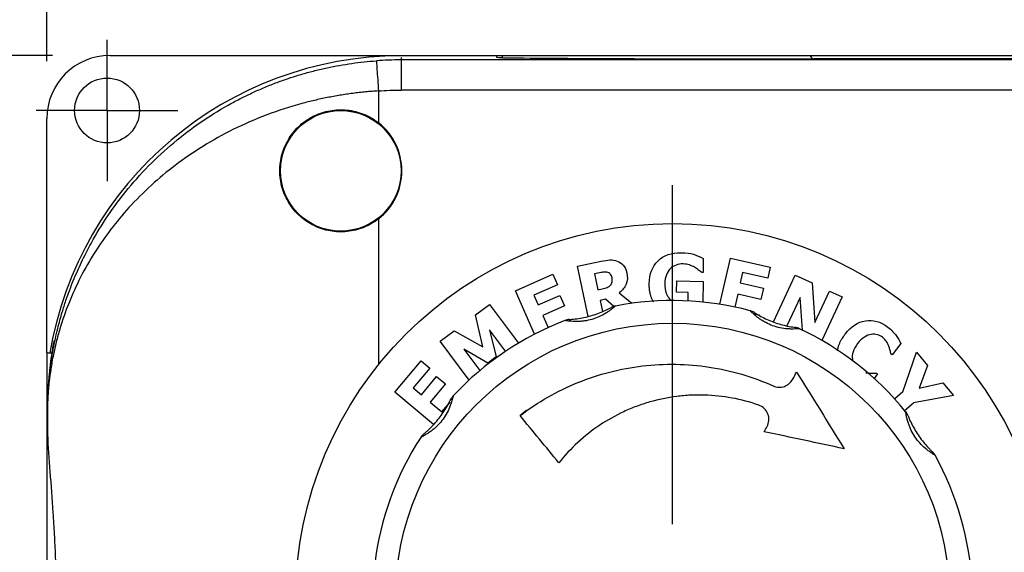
# Model space of a CAD drawing. Header units: millimetres. Extents: x 19 to 819, y 19 to 629.
# Tile 5 of 31: x 64 to 129, y 262 to 298. Entities that reach past the tile are written whole.
import ezdxf

# ---------------------------------------------------------------- set-up
doc = ezdxf.new("R2010")
doc.units = ezdxf.units.MM
doc.header["$LTSCALE"] = 3
doc.linetypes.add('SLD-Center', pattern=[19.05, 15.24, -1.27, 1.27, -1.27])
doc.linetypes.add('SLD-Solid', pattern=[0])
doc.layers.add('CENTER', color=40, linetype='SLD-Center')
doc.layers.add('DIMENSIONS', color=140, linetype='SLD-Solid', lineweight=25)
doc.styles.add('SLDTEXTSTYLE0', font='TXT', dxfattribs={"width": 0.7})
doc.dimstyles.new('SLDDIMSTYLE0', dxfattribs={"dimtxt": 6.474023, "dimasz": 9.906, "dimexe": 0, "dimexo": 0.0625, "dimgap": 1.618506, "dimtad": 0, "dimtih": 1, "dimtoh": 1, "dimrnd": 1e-09, "dimzin": 12, "dimdsep": 46, "dimtxsty": 'SLDTEXTSTYLE0', "dimsah": 1, "dimcen": 0.09, "dimadec": 0, "dimazin": 3, "dimtfac": 1, "dimtofl": 0, "dimtmove": 0, "dimatfit": 3, "dimfxl": 0, "dimfrac": 2, "dimtolj": 1, "dimtzin": 12, "dimarcsym": 0})
doc.dimstyles.new('SLDDIMSTYLE1', dxfattribs={"dimtxt": 6.474023, "dimasz": 9.906, "dimexe": 0, "dimexo": 0.0625, "dimgap": 1.618506, "dimtad": 0, "dimtih": 1, "dimtoh": 1, "dimrnd": 1e-09, "dimzin": 4, "dimdsep": 46, "dimtxsty": 'SLDTEXTSTYLE0', "dimsah": 1, "dimcen": 0.09, "dimadec": 0, "dimazin": 1, "dimtfac": 1, "dimtofl": 0, "dimtmove": 0, "dimatfit": 3, "dimfxl": 0, "dimfrac": 2, "dimtolj": 1, "dimtzin": 12, "dimarcsym": 0})

# ---------------------------------------------------------------- blocks, each defined once
blk = doc.blocks.new('_D')
at = {"layer": 'DIMENSIONS'}
for p, q in [((66.292, 295.41), (25.065, 295.41)), ((34.59, 295.41), (34.59, 271.556)), ((24.971, 259.817), (22.797, 259.817)), ((22.797, 259.817), (22.797, 249.528)), ((44.209, 259.817), (46.383, 259.817)), ((46.383, 259.817), (46.383, 249.528)), ((22.797, 249.528), (24.971, 249.528)), ((46.383, 249.528), (44.209, 249.528)), ((34.59, 223.115), (34.59, 248.079)), ((66.292, 223.115), (25.065, 223.115))]:
    blk.add_line(p, q, dxfattribs=at)
for points in [[(34.59, 295.41), (33.066, 285.504), (36.114, 285.504)], [(34.59, 223.115), (36.114, 233.021), (33.066, 233.021)]]:
    blk.add_solid(points, dxfattribs=at)
at = {"layer": 'DIMENSIONS', "char_height": 6.35, "attachment_point": 1, "style": 'SLDTEXTSTYLE0'}
for s, insert in [('72.3', (24.971, 269.452)), ('2.85', (24.971, 257.714))]:
    blk.add_mtext(s, dxfattribs=dict(at, insert=insert))
blk = doc.blocks.new('_D_1')
at = {"layer": 'DIMENSIONS'}
for p, q in [((65.902, 295.02), (65.902, 346.221)), ((254.902, 295.02), (254.902, 346.221)), ((65.902, 336.696), (135.885, 336.696)), ((144.657, 336.696), (142.483, 336.696)), ((142.483, 336.696), (142.483, 326.407)), ((163.895, 336.696), (166.069, 336.696)), ((166.069, 336.696), (166.069, 326.407)), ((254.902, 336.696), (172.666, 336.696)), ((142.483, 326.407), (144.657, 326.407)), ((166.069, 326.407), (163.895, 326.407))]:
    blk.add_line(p, q, dxfattribs=at)
for points in [[(65.902, 336.696), (75.808, 335.172), (75.808, 338.22)], [(254.902, 336.696), (244.996, 338.22), (244.996, 335.172)]]:
    blk.add_solid(points, dxfattribs=at)
at = {"layer": 'DIMENSIONS', "char_height": 6.35, "attachment_point": 1, "style": 'SLDTEXTSTYLE0'}
for s, insert in [('189.0', (141.964, 346.331)), ('7.44', (144.657, 334.592))]:
    blk.add_mtext(s, dxfattribs=dict(at, insert=insert))
blk = doc.blocks.new('SW_CENTERMARKSYMBOL_3')
at = {"layer": 'CENTER', "color": 0}
for p, q in [((0, 2.54), (0, 4.69)), ((0, 0), (0, 2.54)), ((-2.54, 0), (-4.69, 0)), ((0, 0), (-2.54, 0)), ((0, 0), (0, -2.54)), ((0, 0), (2.54, 0)), ((2.54, 0), (4.69, 0)), ((0, -2.54), (0, -4.69))]:
    blk.add_line(p, q, dxfattribs=at)
blk = doc.blocks.new('SW_CENTERMARKSYMBOL_5')
at = {"layer": 'CENTER', "color": 0}
for p, q in [((0, 5.08), (0, 27.54)), ((0, 0), (0, 2.54)), ((-5.08, 0), (-27.54, 0)), ((0, 0), (-2.54, 0)), ((0, 0), (0, -2.54)), ((0, 0), (2.54, 0)), ((5.08, 0), (27.54, 0)), ((0, -5.08), (0, -27.54))]:
    blk.add_line(p, q, dxfattribs=at)

msp = doc.modelspace()

# ---------------------------------------------------------------- linework, layer by layer
for p, q in [((70.102, 295.41), (96.402, 295.41)), ((95.749, 295.382), (89.402, 295.382)), ((89.402, 295.262), (89.402, 295.111)), ((95.749, 295.262), (95.749, 295.382)), ((96.117, 295.259), (96.117, 295.382)), ((96.402, 295.41), (96.402, 295.407)), ((96.402, 295.407), (224.402, 295.407)), ((204.268, 295.382), (116.537, 295.382)), ((204.038, 295.175), (116.767, 295.175)), ((116.767, 295.175), (204.038, 295.175)), ((89.402, 295.111), (89.402, 293.111)), ((231.402, 295.111), (89.402, 295.111)), ((87.902, 293.058), (87.902, 290.948)), ((231.402, 293.111), (89.402, 293.111)), ((65.902, 275.701), (65.902, 291.21)), ((87.902, 284.577), (87.902, 274.907)), ((101.098, 281.438), (102.671, 281.771)), ((101.802, 278.11), (101.098, 281.438)), ((109.438, 281.958), (109.424, 281.019)), ((110.549, 278.912), (111.243, 281.975)), ((111.243, 281.975), (113.88, 281.378)), ((96.995, 279.813), (99.471, 280.899)), ((99.471, 280.899), (99.777, 280.201)), ((102.557, 280.994), (102.227, 280.925)), ((102.227, 280.925), (102.45, 279.872)), ((109.424, 281.019), (109.333, 281.02)), ((112.048, 281.012), (111.893, 280.326)), ((113.711, 280.635), (112.048, 281.012)), ((113.88, 281.378), (113.711, 280.635)), ((114.095, 277.739), (115.536, 280.844)), ((115.536, 280.844), (116.653, 280.325)), ((99.777, 280.201), (98.215, 279.516)), ((107.673, 279.71), (107.684, 280.458)), ((107.684, 280.458), (109.431, 280.432)), ((109.431, 280.432), (109.41, 279.061)), ((111.893, 280.326), (113.426, 279.978)), ((116.653, 280.325), (116.847, 277.709)), ((98.257, 276.936), (96.995, 279.813)), ((98.215, 279.516), (98.498, 278.872)), ((98.498, 278.872), (99.938, 279.503)), ((99.938, 279.503), (100.244, 278.806)), ((102.45, 279.872), (102.732, 279.931)), ((103.873, 279.676), (104.71, 278.979)), ((108.447, 279.698), (107.673, 279.71)), ((108.439, 279.135), (108.447, 279.698)), ((111.724, 279.583), (111.531, 278.729)), ((113.258, 279.235), (111.724, 279.583)), ((113.426, 279.978), (113.258, 279.235)), ((116.847, 277.709), (117.811, 279.788)), ((117.811, 279.788), (118.644, 279.402)), ((94.335, 278.21), (95.262, 278.903)), ((95.262, 278.903), (97.181, 276.337)), ((102.954, 279.243), (102.599, 279.168)), ((102.599, 279.168), (102.756, 278.424)), ((103.509, 278.761), (102.954, 279.243)), ((115.857, 279.358), (114.985, 277.479)), ((116.011, 277.204), (115.857, 279.358)), ((118.644, 279.402), (117.308, 276.522)), ((94.811, 276.101), (94.335, 278.21)), ((100.244, 278.806), (98.804, 278.174)), ((98.804, 278.174), (99.155, 277.373)), ((112.76, 278.311), (113.163, 278.22)), ((100.733, 277.916), (100.771, 277.933)), ((100.771, 277.933), (100.781, 277.911)), ((91.991, 276.457), (92.918, 277.15)), ((92.918, 277.15), (94.811, 276.101)), ((96.335, 275.801), (95.27, 277.226)), ((95.27, 277.226), (95.713, 275.42)), ((93.911, 273.891), (91.991, 276.457)), ((122.544, 276.315), (121.964, 275.558)), ((65.902, 275.701), (66.238, 275.701)), ((65.902, 275.701), (65.902, 242.824)), ((95.163, 275.009), (93.557, 275.944)), ((93.557, 275.944), (94.624, 274.517)), ((121.964, 275.558), (121.884, 275.619)), ((122.685, 273.117), (123.574, 275.732)), ((123.574, 275.732), (124.32, 274.865)), ((88.984, 273.097), (90.725, 275.165)), ((90.725, 275.165), (91.308, 274.675)), ((95.713, 275.42), (95.163, 275.009)), ((91.308, 274.675), (90.21, 273.37)), ((121.001, 274.299), (120.773, 274.002)), ((120.929, 274.355), (121.001, 274.299)), ((124.32, 274.865), (123.748, 273.343)), ((90.748, 272.917), (91.76, 274.12)), ((92.343, 273.629), (91.331, 272.427)), ((91.76, 274.12), (92.343, 273.629)), ((123.748, 273.343), (125.322, 273.7)), ((125.322, 273.7), (126.045, 272.859)), ((91.546, 270.94), (88.984, 273.097)), ((90.21, 273.37), (90.748, 272.917)), ((122.685, 273.117), (122.133, 272.642)), ((91.331, 272.427), (92.104, 271.775)), ((92.104, 271.775), (92.654, 272.428)), ((122.79, 271.882), (123.377, 272.387)), ((126.045, 272.859), (123.377, 272.387)), ((65.945, 271.762), (65.938, 271.762)), ((65.949, 271.762), (65.945, 271.762)), ((65.945, 271.762), (65.945, 270.432)), ((65.949, 271.762), (65.949, 270.28)), ((97.716, 271.871), (97.287, 271.53))]:
    msp.add_line(p, q)
for centre, radius in [((69.902, 291.762), 2.15), ((85.402, 287.762), 4), ((107.402, 259.262), 25), ((107.402, 259.262), 18.39)]:
    msp.add_circle(centre, radius)
for centre, radius, start, end in [((89.402, 271.762), 23.619, 90, 170.40127), ((89.402, 271.762), 23.349, 90, 94.02903), ((85.402, 287.762), 4.049, 308.12415, 51.87585), ((107.402, 259.262), 19.9, 75.02611, 100.98292), ((107.402, 259.262), 19.9, 111.02611, 136.98292), ((107.402, 259.262), 19.9, 39.02611, 64.98292), ((107.402, 259.262), 19.9, 147.02611, 172.98292), ((107.402, 259.262), 19.9, 3.02611, 28.98292)]:
    msp.add_arc(centre, radius, start, end)
for centre, major_axis, ratio, start_param, end_param in [((70.102, 291.21), (0, 4.2), 0.999983, 0, 1.570796), ((95.272, 295.257), (0.9, 0), 0.005818, 0.352216, 1.01238), ((116.767, 295.303), (22, 0), 0.005818, 3.493808, 4.712389), ((65.863, 259.262), (0, 18), 0.005818, 5.381819, 5.480037)]:
    msp.add_ellipse(centre, major_axis=major_axis, ratio=ratio, start_param=start_param, end_param=end_param)
for points, knots in [([(96.117, 295.382), (96.083, 295.382), (96.033, 295.382), (95.907, 295.382), (95.834, 295.382), (95.749, 295.382)], [0, 0, 0, 0, 0.5, 0.5, 1, 1, 1, 1]), ([(116.537, 295.382), (115.426, 295.382), (114.324, 295.382), (112.135, 295.382), (111.057, 295.382), (109.475, 295.382), (108.953, 295.382), (107.928, 295.382), (107.424, 295.382), (106.434, 295.382), (105.947, 295.382), (104.996, 295.382), (104.532, 295.382), (103.176, 295.382), (102.317, 295.382), (100.722, 295.382), (99.979, 295.382), (98.633, 295.382), (98.024, 295.382), (96.959, 295.382), (96.5, 295.382), (96.117, 295.382)], [0, 0, 0, 0, 0.125, 0.125, 0.25, 0.25, 0.3125, 0.3125, 0.375, 0.375, 0.4375, 0.4375, 0.5, 0.5, 0.625, 0.625, 0.75, 0.75, 0.875, 0.875, 1, 1, 1, 1]), ([(116.537, 295.382), (116.563, 295.335), (116.592, 295.289), (116.665, 295.21), (116.712, 295.175), (116.767, 295.175)], [0, 0, 0, 0, 0.5, 0.5, 1, 1, 1, 1]), ([(65.945, 271.762), (65.945, 271.801), (65.945, 271.881), (65.946, 272.002), (65.948, 272.127), (65.951, 272.256), (65.954, 272.39), (65.958, 272.527), (65.964, 272.669), (65.97, 272.815), (65.984, 273.078), (66.01, 273.477), (66.056, 273.999), (66.121, 274.575), (66.21, 275.22), (66.367, 276.149), (66.6, 277.22), (66.895, 278.296), (67.142, 279.07), (67.442, 279.927), (67.839, 280.927), (68.392, 282.114), (69.113, 283.467), (70.049, 284.962), (71.333, 286.664), (72.806, 288.282), (74.485, 289.801), (76.261, 291.124), (77.765, 292.04), (78.92, 292.643), (79.694, 293.012), (80.477, 293.351), (81.269, 293.66), (82.068, 293.939), (82.872, 294.188), (83.681, 294.407), (84.494, 294.596), (85.31, 294.755), (86.127, 294.885), (86.944, 294.987), (87.49, 295.031), (87.762, 295.053)], [0, 0, 0, 0, 0.002873, 0.005869, 0.009008, 0.012304, 0.015772, 0.019421, 0.023264, 0.027307, 0.031558, 0.045677, 0.062582, 0.079407, 0.099965, 0.124261, 0.169566, 0.205195, 0.231149, 0.247432, 0.292, 0.333109, 0.370766, 0.434895, 0.494831, 0.562248, 0.626328, 0.687239, 0.745173, 0.767837, 0.790178, 0.812212, 0.833958, 0.855435, 0.876662, 0.897662, 0.918454, 0.939061, 0.959506, 0.979811, 1, 1, 1, 1]), ([(87.762, 295.053), (87.762, 295.05), (87.777, 294.839), (87.83, 294.091), (87.865, 293.585), (87.902, 293.058)], [0, 0, 0, 0, 0.5, 0.5, 1, 1, 1, 1]), ([(87.902, 293.058), (87.76, 293.049), (87.476, 293.029), (87.05, 292.991), (86.624, 292.946), (86.198, 292.893), (85.772, 292.834), (85.347, 292.767), (84.922, 292.694), (84.499, 292.613), (84.076, 292.525), (83.655, 292.43), (83.235, 292.328), (82.162, 292.048), (80.446, 291.491), (78.261, 290.536), (76.227, 289.405), (74.425, 288.167), (72.783, 286.795), (70.911, 284.916), (68.941, 282.329), (67.55, 279.601), (66.843, 277.567), (66.531, 276.428), (66.328, 275.54), (66.173, 274.678), (66.073, 273.921), (66.016, 273.334), (65.986, 272.927), (65.968, 272.603), (65.959, 272.36), (65.953, 272.144), (65.95, 271.951), (65.949, 271.824), (65.949, 271.762)], [0, 0, 0, 0, 0.010557, 0.021136, 0.031737, 0.042366, 0.053024, 0.063714, 0.074439, 0.085202, 0.096005, 0.106852, 0.117745, 0.128686, 0.191015, 0.256274, 0.317837, 0.382333, 0.442951, 0.507434, 0.625693, 0.755287, 0.816925, 0.848846, 0.878495, 0.912222, 0.939864, 0.956453, 0.970288, 0.978306, 0.985291, 0.990582, 0.995453, 1, 1, 1, 1]), ([(87.902, 284.577), (87.601, 284.34), (87.273, 284.151), (86.744, 283.937), (86.561, 283.878), (86.194, 283.787), (86.008, 283.755), (85.633, 283.716), (85.442, 283.71), (85.064, 283.724), (84.877, 283.744), (84.324, 283.843), (83.961, 283.962), (83.459, 284.208), (83.298, 284.301), (82.988, 284.51), (82.838, 284.627), (82.422, 285.002), (82.181, 285.287), (81.778, 285.929), (81.624, 286.271), (81.466, 286.817), (81.426, 287.005), (81.372, 287.381), (81.359, 287.569), (81.359, 287.948), (81.372, 288.139), (81.425, 288.517), (81.465, 288.702), (81.621, 289.246), (81.779, 289.597), (82.077, 290.073), (82.187, 290.224), (82.429, 290.511), (82.56, 290.648), (82.977, 291.023), (83.287, 291.233), (83.963, 291.564), (84.317, 291.68), (84.874, 291.78), (85.063, 291.801), (85.439, 291.815), (85.627, 291.809), (86.002, 291.771), (86.191, 291.739), (86.56, 291.647), (86.74, 291.589), (87.266, 291.377), (87.601, 291.185), (87.902, 290.948)], [0, 0, 0, 0, 0.0625, 0.0625, 0.09375, 0.09375, 0.125, 0.125, 0.15625, 0.15625, 0.1875, 0.1875, 0.25, 0.25, 0.28125, 0.28125, 0.3125, 0.3125, 0.375, 0.375, 0.4375, 0.4375, 0.46875, 0.46875, 0.5, 0.5, 0.53125, 0.53125, 0.5625, 0.5625, 0.625, 0.625, 0.65625, 0.65625, 0.6875, 0.6875, 0.75, 0.75, 0.8125, 0.8125, 0.84375, 0.84375, 0.875, 0.875, 0.90625, 0.90625, 0.9375, 0.9375, 1, 1, 1, 1]), ([(105.856, 280.292), (105.866, 280.918), (106.06, 281.418), (106.817, 282.163), (107.33, 282.344), (107.979, 282.334)], [-2, -2, -2, -2, -1, -1, 0, 0, 0, 0]), ([(107.979, 282.334), (108.314, 282.329), (108.585, 282.293), (109.003, 282.159), (109.217, 282.07), (109.438, 281.958)], [-2, -2, -2, -2, -1, -1, 0, 0, 0, 0]), ([(102.671, 281.771), (102.889, 281.817), (103.081, 281.843), (103.414, 281.856), (103.575, 281.831), (103.73, 281.776)], [-2, -2, -2, -2, -1, -1, 0, 0, 0, 0]), ([(103.73, 281.776), (103.889, 281.716), (104.024, 281.626), (104.247, 281.384), (104.325, 281.218), (104.37, 281.007)], [-2, -2, -2, -2, -1, -1, 0, 0, 0, 0]), ([(108.103, 281.587), (107.933, 281.589), (107.776, 281.565), (107.492, 281.461), (107.364, 281.381), (107.253, 281.272)], [-2, -2, -2, -2, -1, -1, 0, 0, 0, 0]), ([(108.865, 281.364), (108.767, 281.424), (108.652, 281.476), (108.389, 281.562), (108.25, 281.584), (108.103, 281.587)], [-2, -2, -2, -2, -1, -1, 0, 0, 0, 0]), ([(103.055, 281.037), (102.988, 281.049), (102.917, 281.051), (102.763, 281.034), (102.669, 281.018), (102.557, 280.994)], [0, 0, 0, 0, 1, 1, 2, 2, 2, 2]), ([(103.388, 280.67), (103.367, 280.769), (103.33, 280.85), (103.224, 280.976), (103.15, 281.017), (103.055, 281.037)], [0, 0, 0, 0, 1, 1, 2, 2, 2, 2]), ([(104.37, 281.007), (104.433, 280.708), (104.417, 280.451), (104.225, 280.02), (104.076, 279.833), (103.873, 279.676)], [-2, -2, -2, -2, -1, -1, 0, 0, 0, 0]), ([(107.253, 281.272), (107.145, 281.166), (107.059, 281.03), (106.931, 280.702), (106.897, 280.51), (106.894, 280.292)], [-2, -2, -2, -2, -1, -1, 0, 0, 0, 0]), ([(109.333, 281.02), (109.304, 281.043), (109.236, 281.097), (109.125, 281.187), (109, 281.283), (108.909, 281.338), (108.865, 281.364)], [0, 0, 0, 0, 0.189749, 0.450891, 0.735857, 1, 1, 1, 1]), ([(102.732, 279.931), (102.867, 279.96), (102.981, 279.993), (103.167, 280.067), (103.24, 280.119), (103.294, 280.186)], [0, 0, 0, 0, 1, 1, 2, 2, 2, 2]), ([(103.294, 280.186), (103.347, 280.25), (103.382, 280.319), (103.414, 280.468), (103.411, 280.56), (103.388, 280.67)], [0, 0, 0, 0, 1, 1, 2, 2, 2, 2]), ([(106.146, 279.054), (106.146, 279.055), (106.129, 279.082), (106.098, 279.138), (106.04, 279.253), (105.993, 279.372), (105.953, 279.494), (105.929, 279.587), (105.908, 279.68), (105.891, 279.775), (105.877, 279.87), (105.867, 279.966), (105.86, 280.061), (105.857, 280.141), (105.856, 280.218), (105.856, 280.263), (105.856, 280.292)], [0, 0, 0, 0, 0.000502, 0.075091, 0.149678, 0.298998, 0.373579, 0.448158, 0.522735, 0.59731, 0.671883, 0.746455, 0.821025, 0.895594, 0.932875, 1, 1, 1, 1]), ([(106.894, 280.292), (106.894, 280.284), (106.893, 280.244), (106.894, 280.172), (106.899, 280.076), (106.907, 279.996), (106.917, 279.917), (106.928, 279.854), (106.945, 279.776), (106.962, 279.714), (106.987, 279.638), (107.01, 279.578), (107.037, 279.52), (107.067, 279.463), (107.101, 279.409), (107.138, 279.357), (107.168, 279.319), (107.21, 279.271), (107.256, 279.226), (107.305, 279.185), (107.333, 279.163), (107.349, 279.151), (107.352, 279.149)], [0, 0, 0, 0, 0.0187, 0.093511, 0.168326, 0.243145, 0.280547, 0.355374, 0.392778, 0.467618, 0.505023, 0.579879, 0.617287, 0.654695, 0.729577, 0.766988, 0.804399, 0.841811, 0.9167, 0.954108, 0.991516, 1, 1, 1, 1]), ([(103.611, 278.798), (103.611, 278.797), (103.609, 278.796), (103.6, 278.788), (103.585, 278.776), (103.564, 278.757), (103.528, 278.727), (103.469, 278.677), (103.358, 278.588), (103.197, 278.466), (102.922, 278.282), (102.54, 278.078), (102.058, 277.898), (101.639, 277.811), (101.305, 277.778), (101.044, 277.769), (100.789, 277.776), (100.588, 277.793), (100.447, 277.809), (100.361, 277.822), (100.303, 277.831), (100.269, 277.836), (100.265, 277.837), (100.262, 277.837)], [0, 0, 0, 0, 0.017854, 0.03582, 0.054005, 0.072511, 0.091433, 0.129243, 0.167314, 0.228933, 0.290836, 0.398116, 0.499848, 0.601538, 0.655375, 0.709341, 0.771405, 0.832696, 0.870739, 0.908557, 0.939816, 0.970141, 1, 1, 1, 1]), ([(100.556, 277.902), (100.556, 277.902), (100.636, 277.907), (100.904, 277.931), (101.441, 278.005), (102.067, 278.161), (102.665, 278.379), (103.018, 278.537), (103.257, 278.659), (103.328, 278.697), (103.328, 278.697)], [0, 0, 0, 0, 0.0275136, 0.0550272, 0.1100544, 0.2201088, 0.2751361, 0.3301633, 0.3576769, 0.3851905, 0.3851905, 0.3851905, 0.3851905]), ([(115.818, 277.295), (115.817, 277.295), (115.816, 277.295), (115.803, 277.294), (115.784, 277.293), (115.756, 277.291), (115.709, 277.287), (115.632, 277.281), (115.49, 277.274), (115.288, 277.27), (114.957, 277.283), (114.528, 277.342), (114.032, 277.481), (113.642, 277.656), (113.353, 277.826), (113.136, 277.972), (112.934, 278.127), (112.781, 278.26), (112.677, 278.356), (112.615, 278.417), (112.574, 278.458), (112.549, 278.482), (112.546, 278.485), (112.544, 278.487)], [0, 0, 0, 0, 0.017854, 0.03582, 0.054005, 0.072511, 0.091433, 0.129243, 0.167314, 0.228933, 0.290835, 0.398116, 0.499848, 0.601538, 0.655375, 0.709341, 0.771405, 0.832696, 0.870739, 0.908558, 0.939816, 0.970141, 1, 1, 1, 1]), ([(112.819, 278.366), (112.819, 278.366), (112.887, 278.324), (113.118, 278.185), (113.596, 277.93), (114.195, 277.688), (114.806, 277.513), (115.185, 277.433), (115.45, 277.391), (115.53, 277.38), (115.53, 277.38)], [0, 0, 0, 0, 0.0275136, 0.0550272, 0.1100544, 0.2201088, 0.2751361, 0.3301633, 0.3576769, 0.3851905, 0.3851905, 0.3851905, 0.3851905]), ([(118.851, 276.941), (119.236, 277.444), (119.683, 277.738), (120.703, 277.907), (121.196, 277.767), (121.673, 277.401)], [-2, -2, -2, -2, -1, -1, 0, 0, 0, 0]), ([(118.345, 275.823), (118.347, 275.839), (118.353, 275.887), (118.368, 275.965), (118.391, 276.059), (118.418, 276.151), (118.45, 276.241), (118.486, 276.33), (118.525, 276.418), (118.568, 276.504), (118.614, 276.588), (118.675, 276.69), (118.738, 276.786), (118.801, 276.875), (118.834, 276.919), (118.851, 276.941)], [0, 0, 0, 0, 0.038369, 0.115754, 0.193137, 0.270518, 0.347897, 0.425273, 0.502647, 0.580019, 0.65739, 0.734758, 0.867201, 0.933581, 1, 1, 1, 1]), ([(120.568, 276.917), (120.427, 276.897), (120.278, 276.837), (119.966, 276.638), (119.816, 276.495), (119.673, 276.308)], [-2, -2, -2, -2, -1, -1, 0, 0, 0, 0]), ([(121.344, 276.71), (121.229, 276.798), (121.11, 276.861), (120.865, 276.935), (120.725, 276.941), (120.568, 276.917)], [-2, -2, -2, -2, -1, -1, 0, 0, 0, 0]), ([(121.673, 277.401), (121.798, 277.306), (121.906, 277.212), (122.086, 277.027), (122.168, 276.934), (122.243, 276.839)], [-2, -2, -2, -2, -1, -1, 0, 0, 0, 0]), ([(66.39, 276.523), (66.354, 276.35), (66.321, 276.18), (66.269, 275.891), (66.249, 275.773), (66.238, 275.701)], [0, 0, 0, 0, 0.5, 0.5, 1, 1, 1, 1]), ([(119.673, 276.308), (119.522, 276.111), (119.421, 275.925), (119.319, 275.575), (119.305, 275.414), (119.328, 275.266)], [-2, -2, -2, -2, -1, -1, 0, 0, 0, 0]), ([(121.741, 276.146), (121.702, 276.248), (121.651, 276.35), (121.523, 276.548), (121.442, 276.635), (121.344, 276.71)], [-2, -2, -2, -2, -1, -1, 0, 0, 0, 0]), ([(122.243, 276.839), (122.298, 276.762), (122.354, 276.672), (122.467, 276.468), (122.511, 276.383), (122.544, 276.315)], [-2, -2, -2, -2, -1, -1, 0, 0, 0, 0]), ([(66.238, 275.701), (66.164, 275.227), (66.088, 274.659), (65.973, 273.347), (65.934, 272.602), (65.938, 271.762)], [0, 0, 0, 0, 0.5, 0.5, 1, 1, 1, 1]), ([(121.884, 275.619), (121.871, 275.684), (121.854, 275.762), (121.811, 275.948), (121.78, 276.045), (121.741, 276.146)], [-2, -2, -2, -2, -1, -1, 0, 0, 0, 0]), ([(97.288, 271.53), (98.473, 272.438), (99.752, 273.167), (101.807, 274.001), (102.52, 274.236), (103.953, 274.603), (104.677, 274.737), (106.139, 274.91), (106.877, 274.948), (108.368, 274.923), (109.107, 274.86), (110.563, 274.639), (111.281, 274.48), (112.7, 274.065), (113.403, 273.808), (114.084, 273.504)], [0, 0, 0, 0, 0.25, 0.25, 0.375, 0.375, 0.5, 0.5, 0.625, 0.625, 0.75, 0.75, 0.875, 0.875, 1, 1, 1, 1]), ([(119.328, 275.266), (119.329, 275.258), (119.335, 275.218), (119.345, 275.167), (119.359, 275.125), (119.363, 275.113)], [0, 0, 0, 0, 0.153513, 0.768187, 1, 1, 1, 1]), ([(120.216, 274.382), (120.238, 274.376), (120.3, 274.362), (120.364, 274.356), (120.404, 274.352)], [0, 0, 0, 0, 0.358078, 1, 1, 1, 1]), ([(120.404, 274.352), (120.509, 274.34), (120.606, 274.336), (120.784, 274.344), (120.862, 274.349), (120.929, 274.355)], [-2, -2, -2, -2, -1, -1, 0, 0, 0, 0]), ([(114.084, 273.504), (114.2, 273.452), (114.324, 273.423), (114.575, 273.413), (114.701, 273.431), (115.052, 273.553), (115.252, 273.722), (115.37, 273.94)], [0, 0, 0, 0, 0.25, 0.25, 0.5, 0.5, 1, 1, 1, 1]), ([(92.853, 272.839), (92.852, 272.838), (92.852, 272.836), (92.849, 272.824), (92.845, 272.805), (92.838, 272.778), (92.827, 272.732), (92.809, 272.657), (92.772, 272.52), (92.712, 272.327), (92.597, 272.016), (92.409, 271.626), (92.124, 271.198), (91.837, 270.881), (91.586, 270.658), (91.38, 270.497), (91.17, 270.353), (90.997, 270.248), (90.873, 270.179), (90.796, 270.139), (90.745, 270.112), (90.714, 270.096), (90.71, 270.094), (90.708, 270.093)], [0, 0, 0, 0, 0.017865, 0.035843, 0.054038, 0.072553, 0.091483, 0.129227, 0.167329, 0.228851, 0.290861, 0.39818, 0.499889, 0.601545, 0.655408, 0.709323, 0.771483, 0.832682, 0.870779, 0.908613, 0.939906, 0.970212, 1, 1, 1, 1]), ([(90.907, 270.318), (90.907, 270.318), (90.969, 270.369), (91.172, 270.546), (91.563, 270.922), (91.978, 271.416), (92.333, 271.943), (92.526, 272.279), (92.648, 272.518), (92.683, 272.591), (92.683, 272.591)], [0, 0, 0, 0, 0.0275135, 0.0550271, 0.1100542, 0.2201084, 0.2751355, 0.3301626, 0.3576761, 0.3851897, 0.3851897, 0.3851897, 0.3851897]), ([(113.121, 272.226), (111.954, 272.636), (110.754, 272.858), (109.215, 272.902), (108.905, 272.899), (108.292, 272.869), (107.987, 272.843), (107.079, 272.728), (106.481, 272.605), (105.597, 272.351), (105.303, 272.254), (104.726, 272.038), (104.443, 271.92), (103.611, 271.534), (103.08, 271.235), (102.062, 270.556), (101.573, 270.172), (100.668, 269.339), (100.249, 268.89), (99.864, 268.406)], [0, 0, 0, 0, 0.25, 0.25, 0.3125, 0.3125, 0.375, 0.375, 0.5, 0.5, 0.5625, 0.5625, 0.625, 0.625, 0.75, 0.75, 0.875, 0.875, 1, 1, 1, 1]), ([(113.669, 270.805), (113.738, 270.932), (113.778, 271.072), (113.797, 271.358), (113.775, 271.504), (113.673, 271.772), (113.592, 271.897), (113.385, 272.099), (113.26, 272.177), (113.121, 272.226)], [0, 0, 0, 0, 0.25, 0.25, 0.5, 0.5, 0.75, 0.75, 1, 1, 1, 1]), ([(124.81, 268.905), (124.81, 268.905), (124.808, 268.906), (124.798, 268.913), (124.781, 268.923), (124.757, 268.937), (124.717, 268.962), (124.651, 269.002), (124.533, 269.08), (124.367, 269.196), (124.107, 269.402), (123.795, 269.701), (123.475, 270.105), (123.262, 270.476), (123.128, 270.783), (123.038, 271.029), (122.966, 271.273), (122.92, 271.47), (122.893, 271.609), (122.878, 271.695), (122.869, 271.752), (122.863, 271.787), (122.862, 271.791), (122.862, 271.793)], [0, 0, 0, 0, 0.0178651, 0.0358425, 0.054038, 0.0725531, 0.0914834, 0.1292272, 0.1673293, 0.2288512, 0.2908614, 0.3981802, 0.4998894, 0.6015447, 0.6554079, 0.7093231, 0.7714828, 0.8326821, 0.8707793, 0.9086125, 0.9399058, 0.970212, 1, 1, 1, 1]), ([(123.014, 271.534), (123.014, 271.534), (123.043, 271.459), (123.149, 271.212), (123.386, 270.724), (123.727, 270.177), (124.119, 269.676), (124.379, 269.389), (124.569, 269.198), (124.627, 269.143), (124.627, 269.143)], [0, 0, 0, 0, 0.0275135, 0.0550271, 0.1100542, 0.2201084, 0.2751355, 0.3301626, 0.3576761, 0.3851897, 0.3851897, 0.3851897, 0.3851897]), ([(65.949, 270.28), (65.989, 269.491), (66.049, 268.664), (66.18, 266.934), (66.25, 266.032), (66.345, 264.619), (66.374, 264.143), (66.426, 263.186), (66.449, 262.704), (66.505, 261.249), (66.526, 260.266), (66.526, 258.771), (66.521, 258.273), (66.501, 257.287), (66.487, 256.797), (66.431, 255.341), (66.377, 254.386), (66.282, 252.975), (66.249, 252.51), (66.181, 251.605), (66.147, 251.162), (66.049, 249.862), (65.989, 249.034), (65.949, 248.244)], [0, 0, 0, 0, 0.125, 0.125, 0.25, 0.25, 0.3125, 0.3125, 0.375, 0.375, 0.5, 0.5, 0.5625, 0.5625, 0.625, 0.625, 0.75, 0.75, 0.8125, 0.8125, 0.875, 0.875, 1, 1, 1, 1])]:
    msp.add_open_spline(points, degree=3, knots=knots)
for points in [[(87.902, 293.058), (88.403, 293.094), (88.901, 293.111), (89.402, 293.111)], [(103.611, 278.798), (103.513, 278.779), (103.417, 278.745), (103.328, 278.697)], [(112.819, 278.366), (112.734, 278.42), (112.641, 278.461), (112.544, 278.487)], [(100.556, 277.902), (100.455, 277.895), (100.356, 277.873), (100.262, 277.837)], [(115.818, 277.295), (115.727, 277.338), (115.629, 277.367), (115.53, 277.38)], [(115.37, 273.94), (115.458, 274.101), (115.545, 274.262), (115.632, 274.423)], [(115.632, 274.423), (116.68, 272.732), (117.731, 271.036), (118.786, 269.335)], [(92.853, 272.839), (92.784, 272.765), (92.727, 272.681), (92.683, 272.591)], [(123.014, 271.534), (122.977, 271.627), (122.925, 271.715), (122.862, 271.793)], [(99.864, 268.406), (99.001, 269.453), (98.142, 270.494), (97.288, 271.53)], [(65.945, 270.432), (65.945, 270.382), (65.947, 270.331), (65.949, 270.28)], [(113.485, 270.468), (113.546, 270.58), (113.608, 270.693), (113.669, 270.805)], [(118.786, 269.335), (117.025, 269.712), (115.258, 270.089), (113.485, 270.468)], [(90.907, 270.318), (90.83, 270.253), (90.763, 270.177), (90.708, 270.093)], [(124.81, 268.905), (124.762, 268.993), (124.7, 269.073), (124.627, 269.143)]]:
    msp.add_open_spline(points, degree=3)

# ---------------------------------------------------------------- block references
at = {"layer": 'CENTER'}
for name, p in [('SW_CENTERMARKSYMBOL_3', (69.902, 291.762)), ('SW_CENTERMARKSYMBOL_5', (107.402, 259.262))]:
    msp.add_blockref(name, p, dxfattribs=at)

# ---------------------------------------------------------------- dimensions: what is measured, and where the dimension line sits
at = {"layer": 'DIMENSIONS'}
dim = msp.add_linear_dim(base=(254.902, 336.696), p1=(65.902, 291.21), p2=(254.902, 291.21), dimstyle='SLDDIMSTYLE1', dxfattribs=at)
dim.commit()
dim.dimension.update_dxf_attribs({"geometry": '_D_1', "text_midpoint": (154.276, 336.696), "dimtype": 160})
dim = msp.add_linear_dim(base=(34.5902, 223.1152), p1=(70.1025, 295.4096), p2=(70.1025, 223.1152), angle=90, dimstyle='SLDDIMSTYLE0', dxfattribs=at)
dim.commit()
dim.dimension.update_dxf_attribs({"geometry": '_D', "text_midpoint": (34.5902, 259.8174), "dimtype": 160})

doc.saveas('drawing.dxf')
